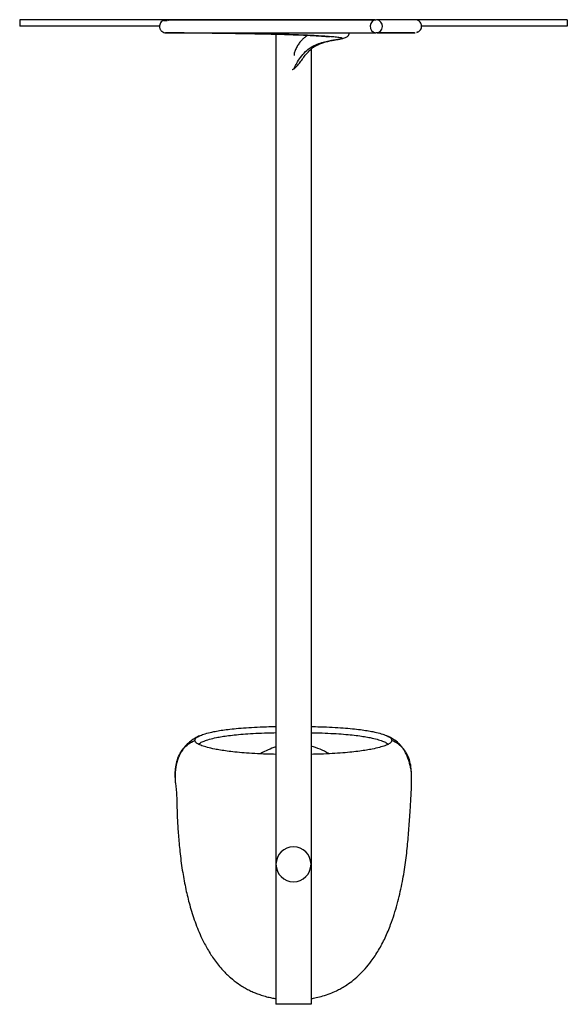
# Paper-space layout '_Superior' of a CAD drawing. Header units: millimetres. Extents: x -125 to 125, y -450 to 0.
import ezdxf

# ---------------------------------------------------------------- set-up
doc = ezdxf.new("R2010")
doc.units = ezdxf.units.MM

psp = doc.layouts.new('_Superior')

# ---------------------------------------------------------------- linework, layer by layer
at = {"color": 7, "linetype": 'Continuous', "lineweight": 25}
for p, q in [((-125, 0), (-125, -3)), ((-57.45, 0), (-125, 0)), ((-14.78, 0), (-33.34, 0)), ((125, 0), (55.13, 0)), ((125, 0), (125, -3)), ((-61.18, -3), (-125, -3)), ((125, -3), (58.53, -3)), ((-58.09, -6.01), (-58.19, -6.01)), ((-8, -6.64), (-8, -450)), ((16.39, -7.73), (16.53, -7.74)), ((8, -13.49), (8, -450)), ((8, -450), (-8, -450))]:
    psp.add_line(p, q, dxfattribs=at)
for centre, radius, start, end in [((37.95, -3.01), 3, 89.8474, 263.1311), ((37.6, -2.99), 3, 269.8474, 83.1311), ((0.61, -361.11), 30, 106.7698, 121.1938), ((0.61, -361.11), 30, 59.0057, 75.7147), ((0, -386), 8, 0, 180), ((0, -386), 8, 180, 0)]:
    psp.add_arc(centre, radius, start, end, dxfattribs=at)
for points, knots in [([(-57.77, -0.02), (-57.57, -0.01), (-57.36, 0), (-56.99, -0.24), (-56.98, -0.24)], [0, 0, 0, 0, 0.976937, 1, 1, 1, 1]), ([(-59.08, -0.15), (-59.4, -0.29), (-60.02, -0.55), (-60.75, -1.36), (-61.15, -2.32), (-61.2, -3.2), (-61.06, -3.88), (-60.85, -4.4), (-60.54, -4.87), (-59.99, -5.45), (-59.12, -5.9), (-58.51, -5.97), (-58.16, -6.01)], [0, 0, 0, 0, 0.107656, 0.212746, 0.311272, 0.40344, 0.452819, 0.505027, 0.563167, 0.629659, 0.792358, 1, 1, 1, 1]), ([(-59.39, -0.29), (-59.4, -0.29), (-59.49, -0.29), (-59.07, -0.31), (-58.19, -0.33), (-57.75, -0.34)], [0, 0, 0, 0, 0.069152, 0.529881, 1, 1, 1, 1]), ([(-57.85, -0.25), (-57.86, -0.25), (-58.64, -0.25), (-58.93, -0.26), (-59.21, -0.27)], [0, 0, 0, 0, 0.009961, 1, 1, 1, 1]), ([(-50.63, -0.14), (-51.56, -0.12), (-53.42, -0.09), (-55.56, -0.05), (-57, -0.02), (-57.8, -0.01), (-58.14, -0.01), (-58.12, -0.01), (-58.11, -0.01)], [0, 0, 0, 0, 0.206626, 0.412697, 0.618001, 0.771411, 0.924278, 1, 1, 1, 1]), ([(-56.28, -0.04), (-56.29, -0.04), (-56.91, -0.03), (-57.47, -0.03), (-57.64, -0.02), (-57.69, -0.02)], [0, 0, 0, 0, 0.013498, 0.72742, 1, 1, 1, 1]), ([(-57.66, -0.01), (-57.64, -0.01), (-57.5, -0.01), (-56.34, -0.01), (-54.12, -0.01), (-50.99, -0.01), (-47.21, -0.01), (-42.9, -0.01), (-38.24, -0.01), (-33.38, -0.01), (-25.48, -0.01), (-14.39, -0.01), (-2.33, -0.01), (7.54, -0.01), (15.3, -0.01), (22.7, -0.01), (29.55, -0.01), (34.57, -0.01), (37, -0.01), (37.61, -0.01)], [0, 0, 0, 0, 0.009866, 0.05341, 0.09775, 0.142118, 0.186526, 0.230969, 0.275468, 0.320005, 0.364571, 0.487209, 0.609909, 0.682973, 0.75605, 0.829141, 0.902244, 0.975357, 1, 1, 1, 1]), ([(37.35, -0.1), (36.81, -0.09), (34.78, -0.09), (30.69, -0.08), (24.18, -0.07), (15.87, -0.07), (5.68, -0.06), (-5.21, -0.05), (-15.31, -0.05), (-24.33, -0.05), (-32.12, -0.05), (-39.13, -0.05), (-45.2, -0.05), (-49.58, -0.05), (-52.86, -0.05), (-55.28, -0.05), (-56.4, -0.05), (-56.96, -0.05)], [0, 0, 0, 0, 0.022975, 0.086414, 0.150806, 0.249177, 0.349706, 0.452394, 0.557237, 0.628354, 0.700465, 0.773617, 0.829238, 0.885519, 0.923406, 0.961568, 1, 1, 1, 1]), ([(55.59, -0.01), (55.57, -0.01), (55.52, -0.01), (54.32, -0.01), (51.95, -0.01), (48.16, -0.01), (43.52, -0.01), (39.81, -0.01), (37.96, -0.01)], [0, 0, 0, 0, 0.098329, 0.237101, 0.427852, 0.618577, 0.809295, 1, 1, 1, 1]), ([(56.35, -5.86), (56.78, -5.66), (57.56, -5.3), (58.24, -4.3), (58.46, -3.52), (58.48, -2.99), (58.46, -2.53), (58.31, -1.89), (57.84, -1.05), (57.11, -0.43), (56.34, -0.09), (55.9, -0.04), (55.68, -0.01)], [0, 0, 0, 0, 0.20597, 0.367434, 0.480196, 0.520412, 0.553748, 0.627853, 0.730327, 0.858036, 0.928397, 1, 1, 1, 1]), ([(-58.19, -6.01), (-58.27, -6.01), (-58.53, -6), (-58.09, -6), (-56.78, -6), (-54.46, -5.99), (-51.32, -5.99), (-47.51, -5.99), (-43.18, -5.99), (-38.5, -5.99), (-33.62, -5.99), (-25.71, -5.99), (-14.62, -5.99), (-2.57, -5.99), (7.29, -5.99), (15.04, -5.99), (22.41, -5.99), (29.25, -5.99), (34.36, -5.99), (36.88, -5.99), (37.59, -5.99)], [0, 0, 0, 0, 0.015887, 0.057517, 0.099156, 0.141547, 0.183927, 0.226294, 0.268639, 0.310951, 0.353231, 0.395496, 0.51165, 0.627722, 0.69679, 0.765836, 0.834863, 0.90387, 0.972859, 1, 1, 1, 1]), ([(-58.22, -6.01), (-58.23, -6.01), (-58.27, -6.01), (-58.03, -6.01), (-57.57, -6), (-57.35, -6)], [0, 0, 0, 0, 0.1259, 0.569676, 1, 1, 1, 1]), ([(15.97, -7.7), (14.83, -7.62), (12.51, -7.45), (7.28, -7.17), (0.31, -6.88), (-8.41, -6.62), (-17.39, -6.43), (-26.44, -6.3), (-34.33, -6.21), (-40.95, -6.14), (-46.33, -6.1), (-51.12, -6.06), (-54.6, -6.04), (-56.77, -6.02), (-57.87, -6.01), (-58.04, -6.01), (-58.09, -6.01)], [0, 0, 0, 0, 0.05333, 0.108537, 0.208971, 0.309482, 0.410034, 0.510667, 0.611349, 0.681857, 0.752392, 0.822947, 0.893534, 0.937942, 0.982372, 1, 1, 1, 1]), ([(-44.12, -5.99), (-43.03, -6.01), (-40.47, -6.04), (-36.07, -6.1), (-30.75, -6.18), (-25.05, -6.26), (-19.11, -6.36), (-13.09, -6.48), (-7.19, -6.62), (-1.53, -6.79), (3.39, -6.97), (7.61, -7.16), (11.17, -7.36), (14.11, -7.56), (15.66, -7.67), (16.39, -7.73)], [0, 0, 0, 0, 0.059914, 0.141665, 0.219716, 0.316249, 0.406332, 0.489919, 0.58873, 0.676529, 0.754335, 0.825465, 0.890137, 0.948329, 1, 1, 1, 1]), ([(0.08, -22.8), (0.1, -22.74), (0.16, -22.57), (0.79, -21.13), (2.14, -18.66), (4.19, -15.83), (6.69, -13.39), (9.44, -11.7), (12.23, -10.62), (14.91, -9.89), (17.4, -9.39), (19.56, -9.06), (21.25, -8.83), (22.27, -8.66), (22.41, -8.48), (21.37, -8.24), (19.29, -7.97), (17.23, -7.8), (16.22, -7.72)], [0, 0, 0, 0, 0.0393964, 0.1076829, 0.1749745, 0.240153, 0.3034391, 0.3648863, 0.4270574, 0.4897666, 0.5527753, 0.6171356, 0.6816381, 0.7462711, 0.8110118, 0.8757415, 0.9392673, 1, 1, 1, 1]), ([(6.46, -7.15), (6.35, -7.22), (5.86, -7.53), (5.07, -8.12), (3.98, -9.1), (2.86, -10.35), (1.77, -11.92), (0.86, -13.67), (0.29, -15.35), (0.25, -16.01), (0.23, -16.34)], [0, 0, 0, 0, 0.024704, 0.117062, 0.218259, 0.340997, 0.483951, 0.645098, 0.822645, 1, 1, 1, 1]), ([(0.24, -22.4), (0.68, -22.02), (1.5, -21.33), (2.96, -19.47), (4.36, -17.59), (5.64, -15.94), (6.95, -14.44), (8.15, -13.28), (9.52, -12.27), (10.75, -11.58), (11.88, -11.08), (13.15, -10.6), (14.74, -10.11), (16.68, -9.65), (18.72, -9.25), (20.39, -9.03), (21.28, -8.82), (21.48, -8.78)], [0, 0, 0, 0, 0.088818, 0.167302, 0.23543, 0.29404, 0.343994, 0.413202, 0.47381, 0.526905, 0.572675, 0.617487, 0.687288, 0.769832, 0.863872, 0.969889, 1, 1, 1, 1]), ([(22.14, -8.63), (22.4, -8.58), (22.98, -8.47), (23.73, -8.19), (24.34, -7.88), (24.75, -7.56), (24.99, -7.3), (25.13, -7.09), (25.19, -6.98), (25.26, -6.85), (25.42, -6.5), (25.46, -6.19), (25.48, -5.99)], [0, 0, 0, 0, 0.1906235, 0.4302557, 0.6270576, 0.7747522, 0.8728708, 0.9035104, 0.9144077, 0.9225855, 0.9504697, 1, 1, 1, 1]), ([(55.19, -5.99), (55.17, -5.99), (55.12, -5.99), (53.93, -5.99), (51.56, -5.99), (47.78, -5.99), (43.15, -5.99), (39.44, -5.99), (37.59, -5.99)], [0, 0, 0, 0, 0.098204, 0.236896, 0.427606, 0.618361, 0.809165, 1, 1, 1, 1]), ([(38.18, -5.97), (40.29, -5.97), (44.51, -5.96), (49.06, -5.96), (52.27, -5.95), (54.43, -5.95), (55.22, -5.95), (55.61, -5.94)], [0, 0, 0, 0, 0.249798, 0.499693, 0.666374, 0.833139, 1, 1, 1, 1]), ([(54.25, -5.86), (54.69, -5.91), (55.35, -5.99), (55.29, -5.99), (55.26, -5.99)], [0, 0, 0, 0, 0.649459, 1, 1, 1, 1]), ([(56.67, -5.75), (56.67, -5.75), (56.79, -5.74), (56.54, -5.73), (56.29, -5.72)], [0, 0, 0, 0, 0.01279, 1, 1, 1, 1]), ([(-0.57, -22.82), (-0.53, -22.82), (-0.3, -22.83), (0, -22.59), (0.24, -22.4)], [0, 0, 0, 0, 0.2010332, 1, 1, 1, 1]), ([(-45.07, -329.36), (-45.01, -329.08), (-44.89, -328.54), (-43.84, -327.73), (-42.14, -326.92), (-39.74, -326.13), (-36.92, -325.45), (-33.87, -324.89), (-30.83, -324.45), (-27.22, -324.03), (-22.94, -323.66), (-17.96, -323.35), (-12.92, -323.13), (-9.44, -323.07), (-8, -323.04)], [0, 0, 0, 0, 0.108822, 0.21759, 0.326426, 0.435188, 0.543981, 0.612007, 0.679968, 0.74791, 0.815856, 0.883755, 0.951621, 1, 1, 1, 1]), ([(8, -323.04), (9.39, -323.07), (12.81, -323.14), (17.8, -323.35), (22.77, -323.66), (27.03, -324.04), (30.64, -324.45), (33.68, -324.9), (36.74, -325.46), (39.55, -326.13), (41.97, -326.93), (43.68, -327.73), (44.74, -328.54), (44.87, -329.08), (44.93, -329.36)], [0, 0, 0, 0, 0.046821, 0.114796, 0.182823, 0.250968, 0.319062, 0.387154, 0.455256, 0.56418, 0.673144, 0.782098, 0.891028, 1, 1, 1, 1]), ([(-42.82, -327.26), (-43.52, -327.6), (-44.99, -328.31), (-47.07, -329.73), (-49.09, -331.56), (-51.11, -334.13), (-52.81, -337.55), (-53.91, -341.76), (-54.01, -344.74), (-54.07, -346.29)], [0, 0, 0, 0, 0.086614, 0.183647, 0.291849, 0.41188, 0.59027, 0.787584, 1, 1, 1, 1]), ([(-43.33, -331.13), (-43.09, -330.91), (-42.56, -330.42), (-40.89, -329.66), (-38.5, -328.86), (-35.7, -328.18), (-32.69, -327.63), (-29.71, -327.19), (-26.2, -326.79), (-22.07, -326.43), (-17.28, -326.14), (-12.53, -325.94), (-9.29, -325.88), (-8, -325.85)], [0, 0, 0, 0, 0.103607, 0.230468, 0.357124, 0.483425, 0.562092, 0.640358, 0.718201, 0.795587, 0.872491, 0.949104, 1, 1, 1, 1]), ([(8, -325.86), (9.24, -325.88), (12.42, -325.95), (17.11, -326.15), (21.9, -326.44), (26.02, -326.79), (29.53, -327.2), (32.5, -327.64), (35.52, -328.19), (38.32, -328.87), (40.72, -329.66), (42.4, -330.42), (42.95, -330.92), (43.2, -331.14)], [0, 0, 0, 0, 0.048894, 0.125494, 0.202404, 0.279886, 0.357759, 0.436033, 0.514636, 0.640846, 0.767483, 0.89423, 1, 1, 1, 1]), ([(53.91, -345.1), (53.88, -344.6), (53.82, -343.65), (53.52, -341.92), (53.09, -340.11), (52.59, -338.45), (52.09, -337.07), (51.68, -336.06), (51.18, -334.97), (50.47, -333.65), (49.45, -332.24), (47.87, -330.54), (45.62, -328.75), (43.71, -327.79), (42.67, -327.27)], [0, 0, 0, 0, 0.143707, 0.268252, 0.3744, 0.463509, 0.502607, 0.538785, 0.572821, 0.611711, 0.674213, 0.761386, 0.871083, 1, 1, 1, 1]), ([(-54.05, -346.29), (-54.05, -346.06), (-54.06, -344.74), (-53.93, -342.31), (-53.36, -339.06), (-52.21, -335.95), (-50.42, -333.16), (-48, -330.86), (-46.05, -329.86), (-45.07, -329.36)], [0, 0, 0, 0, 0.033594, 0.194705, 0.356157, 0.517218, 0.678139, 0.839071, 1, 1, 1, 1]), ([(-8, -335.78), (-9.43, -335.74), (-12.88, -335.67), (-17.81, -335.43), (-22.65, -335.1), (-26.81, -334.71), (-30.37, -334.29), (-33.41, -333.84), (-36.51, -333.28), (-39.43, -332.6), (-41.97, -331.8), (-43.75, -330.99), (-44.85, -330.18), (-45, -329.63), (-45.07, -329.36)], [0, 0, 0, 0, 0.048048, 0.115954, 0.183895, 0.2519, 0.319939, 0.387962, 0.455969, 0.564731, 0.673554, 0.782379, 0.891171, 1, 1, 1, 1]), ([(44.93, -329.36), (44.87, -329.63), (44.73, -330.18), (43.65, -330.99), (41.88, -331.8), (39.36, -332.6), (36.45, -333.28), (33.35, -333.84), (30.32, -334.29), (26.77, -334.71), (22.61, -335.1), (17.77, -335.43), (12.86, -335.67), (9.42, -335.74), (8, -335.77)], [0, 0, 0, 0, 0.108864, 0.217746, 0.326611, 0.435488, 0.544335, 0.612499, 0.680557, 0.748497, 0.816459, 0.88443, 0.952351, 1, 1, 1, 1]), ([(53.89, -345.09), (53.86, -344.16), (53.79, -342.14), (53.22, -339.06), (52.08, -335.95), (50.29, -333.16), (47.87, -330.86), (45.91, -329.86), (44.93, -329.36)], [0, 0, 0, 0, 0.144244, 0.315815, 0.486968, 0.657972, 0.828987, 1, 1, 1, 1]), ([(-54.07, -346.29), (-54.06, -346.85), (-54.04, -347.85), (-53.82, -349.67), (-53.61, -351.34), (-53.46, -352.78), (-53.39, -353.81), (-53.32, -355.33), (-53.28, -357.51), (-53.21, -360.29), (-53.11, -363.4), (-52.91, -367.8), (-52.51, -373.78), (-51.78, -381.49), (-50.69, -389.49), (-49.24, -397.29), (-47.41, -404.85), (-45.06, -412.37), (-42.28, -419.15), (-39.26, -424.95), (-36.11, -429.86), (-32.6, -434.2), (-28.9, -437.81), (-25.75, -440.28), (-23.09, -442), (-20.97, -443.19), (-18.95, -444.18), (-16.91, -445.04), (-14.73, -445.83), (-12.38, -446.53), (-10.14, -447.04), (-8.71, -447.31), (-8.03, -447.4), (-8, -447.41)], [0, 0, 0, 0, 0.044681, 0.079909, 0.106365, 0.116797, 0.125823, 0.134038, 0.152351, 0.17609, 0.198556, 0.224235, 0.27799, 0.337336, 0.403597, 0.46488, 0.520963, 0.583684, 0.647458, 0.690508, 0.735206, 0.782525, 0.819598, 0.855137, 0.875422, 0.893025, 0.911214, 0.927729, 0.945186, 0.965242, 0.984066, 0.999226, 1, 1, 1, 1]), ([(8, -447.39), (8.8, -447.25), (10.6, -446.95), (13.53, -446.19), (16.63, -445.14), (19.35, -443.95), (21.66, -442.75), (24.01, -441.36), (26.76, -439.43), (29.79, -436.86), (32.78, -433.79), (35.89, -429.93), (38.99, -425.21), (41.93, -419.58), (44.85, -412.59), (47.44, -404.38), (49.56, -395.2), (51.04, -386.35), (51.89, -379.2), (52.38, -373.64), (52.73, -369.52), (53.04, -365.39), (53.35, -360.78), (53.64, -355.73), (53.95, -350.32), (53.92, -346.89), (53.91, -345.09)], [0, 0, 0, 0, 0.019422, 0.044026, 0.072195, 0.097245, 0.115113, 0.134261, 0.162467, 0.19521, 0.229625, 0.265046, 0.313742, 0.364195, 0.416387, 0.494701, 0.569622, 0.641017, 0.708649, 0.741289, 0.774113, 0.80767, 0.84247, 0.891112, 0.942791, 1, 1, 1, 1])]:
    psp.add_open_spline(points, degree=3, knots=knots, dxfattribs=at)

doc.saveas('drawing.dxf')
